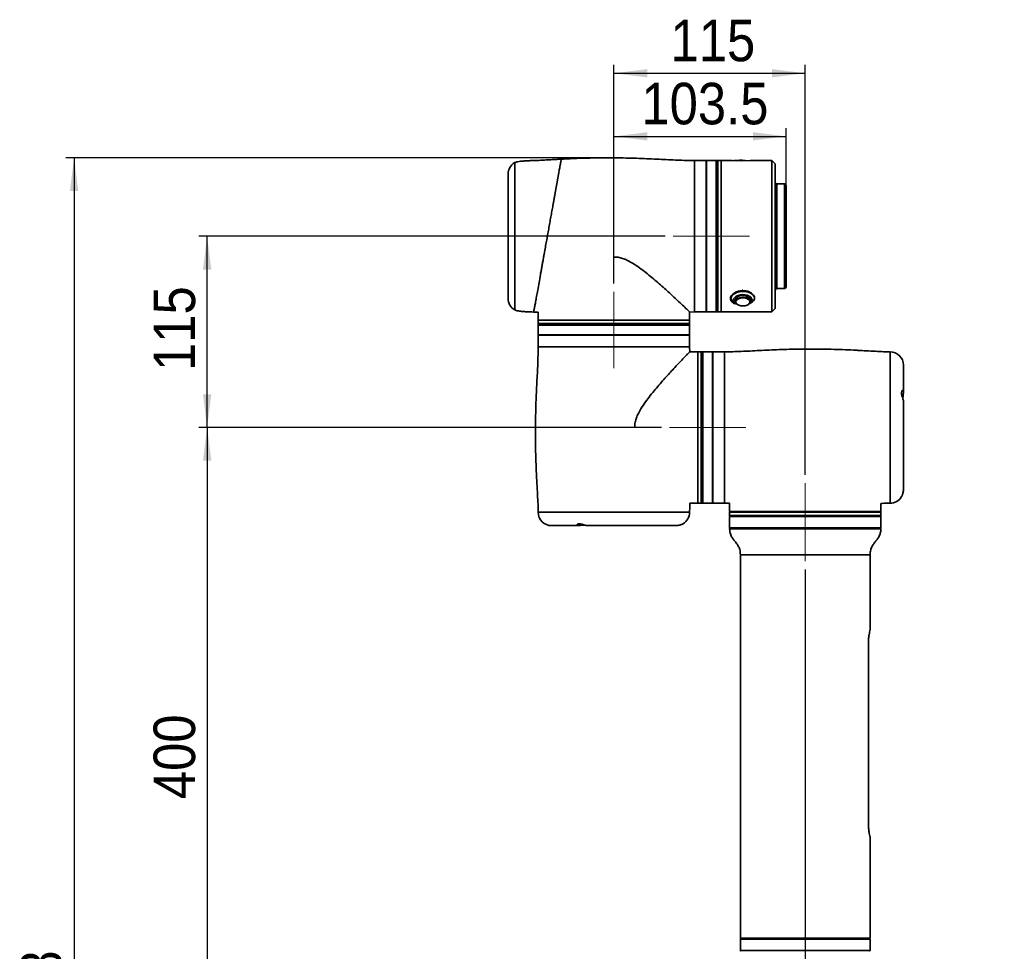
# Model space of a CAD drawing. Header units: millimetres. Extents: x 92 to 152, y 67 to 203.
# Tile 12 of 12: x 92 to 151, y 147 to 203. Entities that reach past the tile are written whole.
import ezdxf

# ---------------------------------------------------------------- set-up
doc = ezdxf.new("R2010")
doc.units = ezdxf.units.MM
doc.header["$PDSIZE"] = -1
doc.linetypes.add('CENTERX2', pattern=[20.32, 12.7, -2.54, 2.54, -2.54])
doc.layers.add('SLD-0', color=179, linetype='Continuous')
doc.layers.add('标注层', color=7, linetype='Continuous')
doc.styles.add('SLDTEXTSTYLE1', font='GOTHIC.TTF', dxfattribs={"width": 0.79431})
doc.styles.add('SLDTEXTSTYLE2', font='GOTHIC.TTF', dxfattribs={"width": 0.913})
doc.dimstyles.new('SLDDIMSTYLE0', dxfattribs={"dimtxt": 2.5, "dimasz": 3.5, "dimexe": 0, "dimexo": 0.0625, "dimgap": 0.625, "dimtad": 2, "dimlfac": 10, "dimrnd": 1e-09, "dimzin": 12, "dimdsep": 46, "dimtxsty": 'SLDTEXTSTYLE1', "dimblk1": 'NONE', "dimblk2": 'NONE', "dimsah": 1, "dimcen": 0.09, "dimadec": 0, "dimazin": 3, "dimtfac": 1, "dimtofl": 0, "dimtmove": 0, "dimatfit": 3, "dimldrblk": 'NONE', "dimfxl": 0, "dimfrac": 2, "dimtolj": 1, "dimtzin": 12, "dimarcsym": 0})
doc.dimstyles.new('SLDDIMSTYLE1', dxfattribs={"dimtxt": 2.5, "dimasz": 3.5, "dimexe": 0, "dimexo": 0.0625, "dimgap": 0.625, "dimtad": 2, "dimdec": 0, "dimlfac": 10, "dimrnd": 1e-09, "dimzin": 12, "dimdsep": 46, "dimtxsty": 'SLDTEXTSTYLE1', "dimblk1": 'NONE', "dimblk2": 'NONE', "dimsah": 1, "dimcen": 0.09, "dimadec": 0, "dimazin": 3, "dimtfac": 1, "dimtofl": 0, "dimtmove": 0, "dimatfit": 3, "dimldrblk": 'NONE', "dimfxl": 0, "dimfrac": 2, "dimtolj": 1, "dimtzin": 12, "dimarcsym": 0})
doc.dimstyles.new('SLDDIMSTYLE2', dxfattribs={"dimtxt": 2.5, "dimasz": 3.5, "dimexe": 0, "dimexo": 0.0625, "dimgap": 0.625, "dimtad": 2, "dimdec": 1, "dimlfac": 10, "dimrnd": 1e-09, "dimzin": 12, "dimdsep": 46, "dimtxsty": 'SLDTEXTSTYLE1', "dimblk1": 'NONE', "dimblk2": 'NONE', "dimsah": 1, "dimcen": 0.09, "dimadec": 0, "dimazin": 3, "dimtfac": 1, "dimtofl": 0, "dimtmove": 0, "dimatfit": 3, "dimldrblk": 'NONE', "dimfxl": 0, "dimfrac": 2, "dimtolj": 1, "dimtzin": 12, "dimarcsym": 0})

# ---------------------------------------------------------------- blocks, each defined once
blk = doc.blocks.new('_D')
at = {"layer": '标注层'}
for p, q in [((126.991, 194.836), (94.54, 194.836)), ((95.04, 194.836), (95.04, 87.619)), ((130.996, 87.619), (94.54, 87.619))]:
    blk.add_line(p, q, dxfattribs=at)
for points in [[(95.04, 194.836), (94.79, 192.836), (95.29, 192.836)], [(95.04, 87.619), (95.29, 89.619), (94.79, 89.619)]]:
    blk.add_solid(points, dxfattribs=at)
at = {"layer": '标注层', "insert": (91.817, 136.137), "char_height": 2.5, "attachment_point": 1, "rotation": 90, "style": 'SLDTEXTSTYLE2'}
blk.add_mtext('1072.18', dxfattribs=at)
blk = doc.blocks.new('_NONE')
blk = doc.blocks.new('_D_3')
at = {"layer": '标注层'}
for p, q in [((138.991, 170.089), (138.991, 112.619)), ((124.726, 113.119), (106.733, 113.119)), ((124.726, 99.464), (124.726, 113.619)), ((124.726, 113.119), (138.991, 113.119))]:
    blk.add_line(p, q, dxfattribs=at)
for points in [[(124.726, 113.119), (126.726, 112.869), (126.726, 113.369)], [(138.991, 113.119), (136.991, 113.369), (136.991, 112.869)]]:
    blk.add_solid(points, dxfattribs=at)
at = {"layer": '标注层', "insert": (106.733, 116.341), "char_height": 2.5, "attachment_point": 1, "style": 'SLDTEXTSTYLE2'}
blk.add_mtext('142.65', dxfattribs=at)
blk = doc.blocks.new('_D_4')
at = {"layer": '标注层'}
for p, q in [((138.991, 170.089), (138.991, 112.619)), ((138.991, 113.119), (142.891, 113.119)), ((142.891, 81.349), (142.891, 113.619)), ((142.891, 113.119), (150.301, 113.119))]:
    blk.add_line(p, q, dxfattribs=at)
for points in [[(138.991, 113.119), (140.991, 112.869), (140.991, 113.369)], [(142.891, 113.119), (140.891, 113.369), (140.891, 112.869)]]:
    blk.add_solid(points, dxfattribs=at)
at = {"layer": '标注层', "insert": (147.169, 116.341), "char_height": 2.5, "attachment_point": 1, "style": 'SLDTEXTSTYLE2'}
blk.add_mtext('39', dxfattribs=at)
blk = doc.blocks.new('_D_5')
at = {"layer": '标注层'}
for p, q in [((130.341, 178.619), (102.54, 178.619)), ((103.04, 178.619), (103.04, 138.619)), ((128.596, 138.619), (102.54, 138.619))]:
    blk.add_line(p, q, dxfattribs=at)
for points in [[(103.04, 178.619), (102.79, 176.619), (103.29, 176.619)], [(103.04, 138.619), (103.29, 140.619), (102.79, 140.619)]]:
    blk.add_solid(points, dxfattribs=at)
at = {"layer": '标注层', "insert": (99.817, 156.27), "char_height": 2.5, "attachment_point": 1, "rotation": 90, "style": 'SLDTEXTSTYLE2'}
blk.add_mtext('400', dxfattribs=at)
blk = doc.blocks.new('_D_6')
at = {"layer": '标注层'}
for p, q in [((130.561, 190.119), (102.54, 190.119)), ((103.04, 178.619), (103.04, 190.119)), ((130.341, 178.619), (102.54, 178.619))]:
    blk.add_line(p, q, dxfattribs=at)
for points in [[(103.04, 190.119), (102.79, 188.119), (103.29, 188.119)], [(103.04, 178.619), (103.29, 180.619), (102.79, 180.619)]]:
    blk.add_solid(points, dxfattribs=at)
at = {"layer": '标注层', "insert": (99.817, 182.02), "char_height": 2.5, "attachment_point": 1, "rotation": 90, "style": 'SLDTEXTSTYLE2'}
blk.add_mtext('115', dxfattribs=at)
blk = doc.blocks.new('_D_7')
at = {"layer": '标注层'}
for p, q in [((127.491, 187.269), (127.491, 196.627)), ((137.841, 192.294), (137.841, 196.627)), ((127.491, 196.127), (137.841, 196.127))]:
    blk.add_line(p, q, dxfattribs=at)
for points in [[(127.491, 196.127), (129.491, 195.877), (129.491, 196.377)], [(137.841, 196.127), (135.841, 196.377), (135.841, 195.877)]]:
    blk.add_solid(points, dxfattribs=at)
at = {"layer": '标注层', "insert": (129.141, 199.35), "char_height": 2.5, "attachment_point": 1, "style": 'SLDTEXTSTYLE2'}
blk.add_mtext('103.5', dxfattribs=at)
blk = doc.blocks.new('_D_8')
at = {"layer": '标注层'}
for p, q in [((127.491, 187.269), (127.491, 200.421)), ((138.991, 175.769), (138.991, 200.421)), ((127.491, 199.921), (138.991, 199.921))]:
    blk.add_line(p, q, dxfattribs=at)
for points in [[(127.491, 199.921), (129.491, 199.671), (129.491, 200.171)], [(138.991, 199.921), (136.991, 200.171), (136.991, 199.671)]]:
    blk.add_solid(points, dxfattribs=at)
at = {"layer": '标注层', "insert": (130.892, 203.144), "char_height": 2.5, "attachment_point": 1, "style": 'SLDTEXTSTYLE2'}
blk.add_mtext('115', dxfattribs=at)

msp = doc.modelspace()

# ---------------------------------------------------------------- linework, layer by layer
at = {"layer": 'SLD-0', "color": 179, "linetype": 'Continuous', "lineweight": 35}
for p, q in [((121.5306, 194.5486), (121.5306, 186.2821)), ((121.5306, 190.1186), (121.5306, 194.5486)), ((133.0406, 194.6686), (132.3406, 194.6686)), ((133.0406, 194.6686), (133.0406, 185.5686)), ((133.6406, 194.6686), (133.0606, 194.6686)), ((133.0606, 194.6686), (133.0606, 187.8659)), ((133.7406, 194.6686), (133.6406, 194.6686)), ((133.6406, 194.6686), (133.6406, 185.5686)), ((133.6406, 194.6686), (133.6406, 187.8659)), ((133.9406, 194.6686), (133.7406, 194.6686)), ((133.7406, 194.6686), (133.7406, 185.5686)), ((133.7406, 194.0639), (133.7406, 194.6686)), ((134.6043, 194.6686), (133.9406, 194.6686)), ((133.9406, 185.8268), (133.9406, 194.6686)), ((133.9406, 194.6686), (133.9406, 185.5686)), ((135.1406, 194.6577), (134.5656, 194.6685)), ((135.7156, 194.6685), (135.1406, 194.6577)), ((136.9906, 194.6686), (135.6769, 194.6686)), ((137.1906, 194.4686), (136.9906, 194.6686)), ((136.9906, 185.8268), (136.9906, 194.6686)), ((137.1906, 194.4686), (137.1906, 186.0154)), ((121.1306, 193.8557), (121.1306, 186.3814)), ((133.7406, 185.5686), (133.7406, 194.0639)), ((137.7406, 193.2686), (137.2906, 193.2686)), ((137.8406, 193.1686), (137.8406, 187.2416)), ((121.5306, 185.6886), (121.5306, 190.1186)), ((133.0606, 187.8659), (133.0606, 185.5686)), ((133.6406, 187.8659), (133.6406, 185.5686)), ((137.8406, 187.2416), (137.8406, 187.0686)), ((134.5441, 186.3578), (134.546, 186.4463)), ((134.546, 186.4463), (134.5828, 186.5324)), ((134.5828, 186.5324), (134.6526, 186.6117)), ((134.6526, 186.6117), (134.7519, 186.6802)), ((134.706, 186.371), (134.7576, 186.4467)), ((134.7519, 186.6802), (134.8757, 186.7345)), ((134.7576, 186.4467), (134.8422, 186.5122)), ((134.8118, 186.3752), (134.8677, 186.4403)), ((134.8422, 186.5122), (134.9539, 186.5632)), ((134.8677, 186.4403), (134.9537, 186.4939)), ((134.8757, 186.7345), (135.0177, 186.7719)), ((134.9537, 186.4939), (135.063, 186.5316)), ((134.9539, 186.5632), (135.0851, 186.5961)), ((135.0177, 186.7719), (135.171, 186.7906)), ((135.063, 186.5316), (135.1867, 186.5504)), ((135.063, 186.4203), (135.1867, 186.4391)), ((135.0851, 186.5961), (135.227, 186.6087)), ((135.171, 186.7906), (135.3277, 186.7894)), ((135.1867, 186.5504), (135.3148, 186.5488)), ((135.1867, 186.4391), (135.3148, 186.4374)), ((135.1993, 186.871), (135.2205, 186.8783)), ((135.2205, 186.8802), (135.2205, 186.8783)), ((135.2205, 186.8783), (135.2444, 186.871)), ((135.227, 186.6087), (135.3697, 186.6001)), ((135.3148, 186.5488), (135.4368, 186.5268)), ((135.3148, 186.4374), (135.4368, 186.4154)), ((135.3277, 186.7894), (135.4801, 186.7687)), ((135.3697, 186.6001), (135.5037, 186.5709)), ((135.4368, 186.5268), (135.543, 186.4863)), ((135.4801, 186.7687), (135.6205, 186.7292)), ((135.5037, 186.5709), (135.6197, 186.5231)), ((135.543, 186.4863), (135.6246, 186.4306)), ((135.5755, 186.7691), (135.649, 186.7464)), ((135.6197, 186.5231), (135.7099, 186.46)), ((135.6205, 186.7292), (135.7418, 186.6732)), ((135.6246, 186.4306), (135.6751, 186.3641)), ((135.7099, 186.46), (135.7682, 186.3859)), ((135.7418, 186.6732), (135.8379, 186.6032)), ((135.8379, 186.6032), (135.9042, 186.523)), ((135.9042, 186.523), (135.9371, 186.4364)), ((135.9371, 186.4364), (135.9352, 186.3479)), ((137.2906, 186.9686), (137.7406, 186.9686)), ((121.5306, 186.2821), (121.5306, 185.6886)), ((134.5406, 186.4053), (134.5406, 186.3971)), ((134.5406, 186.3971), (134.5406, 186.2532)), ((134.577, 186.2712), (134.5441, 186.3578)), ((134.6433, 186.1909), (134.577, 186.2712)), ((134.7394, 186.121), (134.6433, 186.1909)), ((134.6908, 186.2904), (134.706, 186.371)), ((134.713, 186.2102), (134.6908, 186.2904)), ((134.7713, 186.1361), (134.713, 186.2102)), ((134.8496, 186.0691), (134.7394, 186.121)), ((134.8363, 186.0874), (134.7713, 186.1361)), ((134.7906, 186.2981), (134.7907, 186.3039)), ((134.7906, 186.2981), (134.7906, 186.1867)), ((134.7906, 186.1867), (134.7907, 186.1925)), ((134.7907, 186.3039), (134.8118, 186.3752)), ((134.7907, 186.1925), (134.8118, 186.2638)), ((134.8191, 186.2183), (134.8112, 186.1576)), ((134.8118, 186.2638), (134.8677, 186.3289)), ((134.8155, 186.1337), (134.8443, 186.0758)), ((134.863, 186.2864), (134.8191, 186.2183)), ((134.8443, 186.0758), (134.9112, 186.014)), ((134.9404, 186.3441), (134.863, 186.2864)), ((134.8677, 186.3289), (134.9537, 186.3825)), ((134.9112, 186.014), (135.0073, 185.9661)), ((135.0445, 186.3863), (134.9404, 186.3441)), ((134.9537, 186.3825), (135.063, 186.4203)), ((135.0073, 185.9661), (135.1241, 185.9363)), ((135.166, 186.4094), (135.0445, 186.3863)), ((135.1241, 185.9363), (135.2513, 185.9273)), ((135.2941, 186.4112), (135.166, 186.4094)), ((135.2513, 185.9273), (135.3775, 185.9399)), ((135.4175, 186.3916), (135.2941, 186.4112)), ((135.3775, 185.9399), (135.4916, 185.9729)), ((135.5252, 186.3523), (135.4175, 186.3916)), ((135.4368, 186.4154), (135.543, 186.3749)), ((135.4916, 185.9729), (135.5833, 186.0235)), ((135.6075, 186.2968), (135.5252, 186.3523)), ((135.543, 186.3749), (135.6246, 186.3192)), ((135.5833, 186.0235), (135.6447, 186.0871)), ((135.6246, 186.3192), (135.6751, 186.2527)), ((135.7293, 186.114), (135.6316, 186.0691)), ((135.6447, 186.0871), (135.669, 186.1494)), ((135.7236, 186.1494), (135.6449, 186.0874)), ((135.6751, 186.3641), (135.6906, 186.2981)), ((135.6751, 186.2527), (135.6906, 186.1867)), ((135.6906, 186.1867), (135.6906, 186.2981)), ((135.7752, 186.2251), (135.7236, 186.1494)), ((135.8286, 186.1825), (135.7293, 186.114)), ((135.7682, 186.3859), (135.7904, 186.3058)), ((135.7904, 186.3058), (135.7752, 186.2251)), ((135.8984, 186.2618), (135.8286, 186.1825)), ((135.9352, 186.3479), (135.8984, 186.2618)), ((135.9504, 186.3932), (135.9405, 186.3898)), ((135.9406, 186.3971), (135.9406, 186.4053)), ((137.1906, 186.0154), (137.1906, 185.7686)), ((122.9406, 185.5556), (122.9406, 185.0685)), ((132.0373, 185.5607), (132.3406, 185.5686)), ((132.0406, 185.0685), (132.0406, 185.569)), ((132.3406, 185.5686), (133.0406, 185.5686)), ((133.0606, 185.5686), (133.6406, 185.5686)), ((133.6406, 185.5686), (133.7406, 185.5686)), ((133.7406, 185.5686), (133.9406, 185.5686)), ((133.9406, 185.5686), (133.9406, 185.8268)), ((133.9406, 185.5686), (136.9906, 185.5686)), ((136.9906, 185.5686), (136.9906, 185.8268)), ((136.9906, 185.5686), (137.1906, 185.7686)), ((122.9406, 185.0685), (122.9406, 184.8686)), ((122.9406, 185.0685), (132.0406, 185.0685)), ((122.9406, 184.8686), (122.9406, 184.7686)), ((132.0406, 184.8686), (122.9406, 184.8686)), ((122.9406, 184.8686), (127.1658, 184.8686)), ((122.9406, 184.7686), (122.9406, 184.1886)), ((122.9406, 184.7686), (127.1658, 184.7686)), ((127.1658, 184.8686), (132.0406, 184.8686)), ((127.1658, 184.7686), (132.0406, 184.7686)), ((132.0406, 184.8686), (132.0406, 185.0685)), ((132.0406, 184.7686), (132.0406, 184.8686)), ((132.0406, 184.1886), (132.0406, 184.7686)), ((122.9406, 184.1886), (127.1658, 184.1886)), ((122.9406, 184.1686), (122.9406, 183.4686)), ((122.9406, 184.1686), (132.0406, 184.1686)), ((123.0906, 184.1886), (123.0906, 184.1686)), ((127.1658, 184.1886), (132.0406, 184.1886)), ((131.8906, 184.1686), (131.8906, 184.1886)), ((132.0406, 183.4686), (132.0406, 184.1686)), ((132.0485, 183.1653), (132.0406, 183.4686)), ((132.5406, 183.1686), (132.0401, 183.1686)), ((132.7406, 183.1686), (132.5406, 183.1686)), ((132.5406, 174.0686), (132.5406, 183.1686)), ((132.5406, 178.6186), (132.5406, 183.1686)), ((132.8406, 183.1686), (132.7406, 183.1686)), ((132.7406, 183.1686), (132.7406, 174.0686)), ((132.7406, 179.6723), (132.7406, 183.1686)), ((133.4206, 183.1686), (132.8406, 183.1686)), ((132.8406, 179.6723), (132.8406, 183.1686)), ((133.4206, 179.6723), (133.4206, 183.1686)), ((133.4406, 183.0186), (133.4206, 183.0186)), ((134.1406, 183.1686), (133.4406, 183.1686)), ((133.4406, 178.6186), (133.4406, 183.1686)), ((144.8906, 180.7327), (144.8906, 182.3686)), ((144.7923, 180.7958), (144.7781, 180.719)), ((144.7781, 180.719), (144.7821, 180.6326)), ((144.7821, 180.6326), (144.7992, 180.5433)), ((144.8212, 180.8427), (144.7923, 180.7958)), ((144.7992, 180.5433), (144.8262, 180.4486)), ((144.8515, 180.8529), (144.8212, 180.8427)), ((144.8749, 180.8319), (144.8515, 180.8529)), ((144.8694, 180.5062), (144.8808, 180.6071)), ((144.8883, 180.7825), (144.8749, 180.8319)), ((144.8808, 180.6071), (144.8897, 180.7046)), ((144.8897, 180.7046), (144.8883, 180.7825)), ((144.8262, 180.4486), (144.8572, 180.3548)), ((144.8572, 180.3548), (144.8637, 180.3352)), ((144.8628, 180.41), (144.8694, 180.5062)), ((144.8648, 180.3473), (144.8628, 180.41)), ((144.8906, 174.8791), (144.8906, 180.2457)), ((132.7406, 174.0686), (132.7406, 179.6723)), ((132.8406, 174.0686), (132.8406, 179.6723)), ((133.4206, 174.0686), (133.4206, 179.6723)), ((132.5406, 174.0686), (132.5406, 178.6186)), ((133.4406, 174.0686), (133.4406, 178.6186)), ((132.0536, 174.0686), (132.5406, 174.0686)), ((132.5406, 174.0686), (132.7406, 174.0686)), ((132.7406, 174.0686), (132.8406, 174.0686)), ((132.8406, 174.0686), (133.4206, 174.0686)), ((133.4206, 174.2186), (133.4406, 174.2186)), ((133.4406, 174.0686), (134.1406, 174.0686)), ((134.1406, 174.0686), (134.4439, 174.0606)), ((134.4406, 174.069), (134.4406, 173.5686)), ((143.5406, 173.5686), (143.5406, 174.0556)), ((143.8082, 174.0611), (144.0906, 174.0686)), ((132.0406, 173.5186), (132.0472, 173.801)), ((134.4406, 173.5686), (138.9906, 173.5686)), ((134.4406, 173.5186), (134.4406, 173.3186)), ((138.9906, 173.5686), (143.5406, 173.5686)), ((143.5406, 173.3186), (143.5406, 173.5186)), ((125.3179, 172.8184), (125.2739, 172.7952)), ((125.3827, 172.8306), (125.3179, 172.8184)), ((125.4729, 172.8275), (125.3827, 172.8306)), ((125.5821, 172.8058), (125.4729, 172.8275)), ((134.4406, 173.2686), (134.4406, 172.5886)), ((134.4406, 173.2686), (143.5406, 173.2686)), ((143.5406, 172.5886), (143.5406, 173.2686)), ((123.7406, 172.7186), (125.3742, 172.7186)), ((125.2739, 172.7952), (125.2556, 172.7648)), ((125.2556, 172.7648), (125.2733, 172.7365)), ((125.2733, 172.7365), (125.326, 172.7209)), ((125.326, 172.7209), (125.4008, 172.7193)), ((125.4008, 172.7193), (125.4906, 172.7271)), ((125.4906, 172.7271), (125.5919, 172.7387)), ((125.6859, 172.7749), (125.5821, 172.8058)), ((125.5919, 172.7387), (125.6936, 172.7462)), ((125.7698, 172.7468), (125.6859, 172.7749)), ((125.6936, 172.7462), (125.7828, 172.7438)), ((125.8313, 172.7273), (125.7698, 172.7468)), ((125.8682, 172.7188), (125.8313, 172.7273)), ((125.8647, 172.7186), (131.2298, 172.7186)), ((125.8698, 172.7199), (125.8682, 172.7188)), ((134.4406, 172.5886), (143.5406, 172.5886)), ((134.4915, 172.5686), (143.4897, 172.5686)), ((135.0906, 170.9686), (135.0906, 147.9186)), ((142.8906, 166.4509), (142.8906, 170.9686)), ((142.7906, 154.7475), (142.7906, 165.6896)), ((142.7907, 165.6435), (142.7906, 165.6435)), ((142.7907, 165.6369), (142.7906, 165.6369)), ((142.7907, 165.4211), (142.7906, 165.4211)), ((142.7907, 165.2997), (142.7906, 165.2997)), ((142.7907, 165.1693), (142.7906, 165.1693)), ((142.7907, 165.0837), (142.7906, 165.0837)), ((142.7907, 164.9849), (142.7906, 164.9849)), ((142.7907, 164.7786), (142.7906, 164.7786)), ((142.7907, 164.6754), (142.7906, 164.6754)), ((142.7907, 164.5701), (142.7906, 164.5701)), ((142.7907, 164.9849), (142.7907, 165.0837)), ((142.7907, 164.7786), (142.7907, 164.9849)), ((142.7907, 164.6754), (142.7907, 164.7786)), ((142.7907, 164.4713), (142.7907, 164.5701)), ((142.7907, 164.4713), (142.7906, 164.4713)), ((142.7907, 164.412), (142.7906, 164.412)), ((142.7907, 164.4054), (142.7906, 164.4054)), ((142.7907, 164.03), (142.7906, 164.03)), ((142.7907, 163.9971), (142.7906, 163.9971)), ((142.7907, 163.9708), (142.7906, 163.9708)), ((142.7907, 164.4054), (142.7907, 164.412)), ((142.7907, 164.03), (142.7907, 164.4054)), ((142.7907, 163.9971), (142.7907, 164.03)), ((142.7907, 163.7757), (142.7907, 163.9708)), ((142.7907, 163.7757), (142.7906, 163.7757)), ((142.7907, 163.671), (142.7906, 163.671)), ((142.7907, 163.4769), (142.7906, 163.4769)), ((142.7907, 163.4374), (142.7906, 163.4374)), ((142.7907, 163.671), (142.7907, 163.7757)), ((142.7907, 163.4769), (142.7907, 163.671)), ((142.7907, 163.2702), (142.7907, 163.4374)), ((142.7907, 163.2702), (142.7906, 163.2702)), ((142.7907, 163.1838), (142.7906, 163.1838)), ((142.7907, 163.0974), (142.7906, 163.0974)), ((142.7907, 162.9303), (142.7906, 162.9303)), ((142.7907, 162.8644), (142.7906, 162.8644)), ((142.7907, 163.1838), (142.7907, 163.2702)), ((142.7907, 163.0974), (142.7907, 163.1838)), ((142.7907, 162.9303), (142.7907, 163.0974)), ((142.7907, 162.6693), (142.7907, 162.8644)), ((142.7907, 162.6693), (142.7906, 162.6693)), ((142.7907, 162.5647), (142.7906, 162.5647)), ((142.7907, 162.3705), (142.7906, 162.3705)), ((142.7907, 162.5647), (142.7907, 162.6693)), ((142.7907, 162.3705), (142.7907, 162.5647)), ((142.7907, 162.14), (142.7906, 162.14)), ((142.7907, 162.0376), (142.7906, 162.0376)), ((142.7907, 161.9158), (142.7906, 161.9158)), ((142.7907, 161.7515), (142.7906, 161.7515)), ((142.7907, 161.6659), (142.7906, 161.6659)), ((142.7907, 161.6593), (142.7906, 161.6593)), ((142.7907, 161.7515), (142.7907, 161.9158)), ((142.7907, 161.6593), (142.7907, 161.6659)), ((142.7907, 161.2773), (142.7907, 161.6593)), ((142.7907, 161.2773), (142.7906, 161.2773)), ((142.7907, 161.1917), (142.7906, 161.1917)), ((142.7907, 161.1851), (142.7906, 161.1851)), ((142.7907, 161.1851), (142.7907, 161.1917)), ((142.7907, 160.8032), (142.7907, 161.1851)), ((142.7907, 160.8032), (142.7906, 160.8032)), ((142.7907, 160.7472), (142.7906, 160.7472)), ((142.7907, 160.7406), (142.7906, 160.7406)), ((142.7907, 160.6049), (142.7906, 160.6049)), ((142.7907, 160.3883), (142.7906, 160.3883)), ((142.7907, 160.7406), (142.7907, 160.7472)), ((142.7907, 160.6049), (142.7907, 160.7406)), ((142.7907, 160.3883), (142.7907, 160.6049)), ((142.7907, 160.2895), (142.7907, 160.3883)), ((142.7907, 160.2895), (142.7906, 160.2895)), ((142.7907, 160.0063), (142.7906, 160.0063)), ((142.7907, 159.9866), (142.7906, 159.9866)), ((142.7907, 159.7943), (142.7906, 159.7943)), ((142.7907, 159.6112), (142.7906, 159.6112)), ((142.7907, 159.5915), (142.7906, 159.5915)), ((142.7907, 159.5618), (142.7906, 159.5618)), ((142.7907, 159.4463), (142.7906, 159.4463)), ((142.7907, 159.3246), (142.7906, 159.3246)), ((142.7907, 159.2032), (142.7906, 159.2032)), ((142.7907, 159.5915), (142.7907, 159.5937)), ((142.7907, 159.4463), (142.7907, 159.5618)), ((142.7907, 159.3246), (142.7907, 159.4463)), ((142.7907, 159.2032), (142.7907, 159.3246)), ((142.7907, 159.0877), (142.7907, 159.2032)), ((142.7907, 159.0877), (142.7906, 159.0877)), ((142.7907, 159.0712), (142.7906, 159.0712)), ((142.7907, 158.8761), (142.7906, 158.8761)), ((142.7907, 158.7715), (142.7906, 158.7715)), ((142.7907, 158.8761), (142.7907, 159.0712)), ((142.7907, 158.7715), (142.7907, 158.8761)), ((142.7907, 158.5773), (142.7907, 158.7715)), ((142.7907, 158.5773), (142.7906, 158.5773)), ((142.7907, 158.5707), (142.7906, 158.5707)), ((142.7907, 158.4693), (142.7906, 158.4693)), ((142.7907, 158.3896), (142.7906, 158.3896)), ((142.7907, 158.306), (142.7906, 158.306)), ((142.7907, 158.1712), (142.7906, 158.1712)), ((142.7907, 158.0867), (142.7906, 158.0867)), ((142.7907, 158.4693), (142.7907, 158.5707)), ((142.7907, 158.3896), (142.7907, 158.4693)), ((142.7907, 158.306), (142.7907, 158.3896)), ((142.7907, 158.1712), (142.7907, 158.306)), ((142.7907, 158.0867), (142.7907, 158.1712)), ((142.7907, 158.0068), (142.7907, 158.0867)), ((142.7907, 158.0068), (142.7906, 158.0068)), ((142.7907, 157.9056), (142.7906, 157.9056)), ((142.7907, 157.8858), (142.7906, 157.8858)), ((142.7907, 157.6224), (142.7906, 157.6224)), ((142.7907, 157.5236), (142.7906, 157.5236)), ((142.7907, 157.4512), (142.7906, 157.4512)), ((142.7907, 157.9056), (142.7907, 158.0068)), ((142.7907, 157.6224), (142.7907, 157.8858)), ((142.7907, 157.5236), (142.7907, 157.6224)), ((142.7907, 157.2561), (142.7907, 157.4512)), ((142.7907, 157.2561), (142.7906, 157.2561)), ((142.7907, 157.1515), (142.7906, 157.1515)), ((142.7907, 156.9573), (142.7906, 156.9573)), ((142.7907, 157.1515), (142.7907, 157.2561)), ((142.7907, 156.9573), (142.7907, 157.1515)), ((142.7907, 156.7466), (142.7906, 156.7466)), ((142.7907, 156.3448), (142.7906, 156.3448)), ((142.7907, 156.2922), (142.7906, 156.2922)), ((142.7907, 156.2724), (142.7906, 156.2724)), ((142.7907, 156.3448), (142.7907, 156.7466)), ((142.7907, 156.0801), (142.7906, 156.0801)), ((142.7907, 155.897), (142.7906, 155.897)), ((142.7907, 155.8773), (142.7906, 155.8773)), ((142.7907, 155.7983), (142.7906, 155.7983)), ((142.7907, 155.6995), (142.7906, 155.6995)), ((142.7907, 155.8773), (142.7907, 155.8795)), ((142.7907, 155.6995), (142.7907, 155.7983)), ((142.7907, 155.5972), (142.7906, 155.5972)), ((142.7907, 155.4928), (142.7906, 155.4928)), ((142.7907, 155.4887), (142.7906, 155.4887)), ((142.7907, 155.39), (142.7906, 155.39)), ((142.7907, 155.2846), (142.7906, 155.2846)), ((142.7907, 155.1858), (142.7906, 155.1858)), ((142.7907, 155.1204), (142.7906, 155.1204)), ((142.7907, 155.0675), (142.7906, 155.0675)), ((142.7907, 155.39), (142.7907, 155.4887)), ((142.7907, 155.1858), (142.7907, 155.2846)), ((142.7907, 155.0541), (142.7906, 155.0541)), ((142.7907, 154.9553), (142.7906, 154.9553)), ((142.7907, 154.9553), (142.7907, 155.0541)), ((142.8906, 147.9186), (142.8906, 153.9862)), ((135.0906, 147.8486), (135.0906, 147.1686)), ((135.0906, 147.8486), (142.8906, 147.8486)), ((142.8406, 147.8686), (135.1406, 147.8686)), ((136.0906, 147.8686), (136.1589, 147.8618)), ((136.1589, 147.8618), (136.2072, 147.8486)), ((141.774, 147.8486), (141.8223, 147.8618)), ((141.8223, 147.8618), (141.8906, 147.8686)), ((142.8906, 147.1686), (142.8906, 147.8486)), ((135.0906, 147.1686), (142.8906, 147.1686))]:
    msp.add_line(p, q, dxfattribs=at)
at = {"layer": 'SLD-0', "color": 8, "linetype": 'Continuous', "lineweight": 35}
for p, q in [((132.3406, 194.6686), (132.3406, 185.5686)), ((137.2906, 193.2686), (137.2906, 187.1473)), ((137.7406, 187.1473), (137.7406, 193.2686)), ((137.2906, 187.1473), (137.2906, 186.9686)), ((137.7406, 186.9686), (137.7406, 187.1473)), ((134.8112, 186.1576), (134.8127, 186.146)), ((134.8127, 186.146), (134.8155, 186.1337)), ((122.9406, 183.4686), (132.0406, 183.4686)), ((134.1406, 174.0686), (134.1406, 183.1686)), ((144.0906, 174.0686), (144.0906, 183.1686)), ((122.9406, 173.5186), (132.0406, 173.5186)), ((143.5406, 173.5186), (134.4406, 173.5186)), ((134.4406, 173.3186), (143.5406, 173.3186)), ((143.5397, 172.5167), (134.4415, 172.5167)), ((142.8906, 170.9686), (135.0906, 170.9686)), ((135.0906, 147.9186), (142.8906, 147.9186))]:
    msp.add_line(p, q, dxfattribs=at)
at = {"layer": 'SLD-0', "color": 179, "linetype": 'Continuous', "lineweight": 35}
for centre, radius, start, end in [((121.9306, 193.8557), 0.8, 120, 180), ((135.1451, 191.0023), 3.6903, 86.496569, 96.883714), ((135.1423, 189.2842), 5.3882, 87.464833, 93.284322), ((137.2906, 193.3686), 0.1, 180, 270), ((137.7406, 193.1686), 0.1, 0, 90), ((137.7406, 187.0686), 0.1, 269.999937, 0), ((135.2413, 185.6449), 1.1728, 73.444178, 108.162281), ((135.6889, 186.4169), 0.2519, 3.359858, 31.169177), ((137.2906, 186.8686), 0.1, 90, 180), ((121.9306, 186.3814), 0.8, 180, 240), ((144.0906, 182.3686), 0.8, 0, 90), ((144.0906, 174.8686), 0.8, 270, 329.306969), ((123.7406, 173.5186), 0.8, 180, 270), ((131.2406, 173.5186), 0.8, 300.670551, 0), ((134.4906, 173.5186), 0.05, 90, 180), ((143.4906, 173.5186), 0.05, 0, 90), ((134.4906, 173.3186), 0.05, 180.000408, 270), ((143.4906, 173.3186), 0.05, 270, 359.999592), ((134.4915, 172.5186), 0.05, 90, 182.099877), ((135.6406, 172.7686), 0.2, 270, 295.841933), ((142.3406, 172.7686), 0.2, 244.158067, 270), ((143.4897, 172.5186), 0.05, 357.900123, 90), ((135.1406, 147.9186), 0.05, 180, 270), ((142.8406, 147.9186), 0.05, 270, 0), ((135.1406, 147.1186), 0.05, 90, 180), ((142.8406, 147.1186), 0.05, 0, 90)]:
    msp.add_arc(centre, radius, start, end, dxfattribs=at)
at = {"layer": 'SLD-0', "color": 8, "linetype": 'Continuous', "lineweight": 35}
msp.add_arc((135.5092, 186.1693), 0.161, 352.923144, 52.37318, dxfattribs=at)
at = {"layer": 'SLD-0', "color": 179, "linetype": 'Continuous', "lineweight": 35}
for points, knots in [([(124.2913, 194.7587), (124.2112, 194.7538), (124.0137, 194.7417), (123.6914, 194.7221), (123.3356, 194.7016), (123.0125, 194.6843), (122.7606, 194.6739), (122.5438, 194.6703), (122.3182, 194.6626), (122.0853, 194.6491), (121.8766, 194.6298), (121.727, 194.6075), (121.6119, 194.5843), (121.555, 194.5593), (121.5306, 194.5486)], [0, 0, 0, 0, 0.0867644, 0.2139233, 0.3489867, 0.4720794, 0.5636725, 0.6215366, 0.7065199, 0.8075939, 0.8737163, 0.9329609, 0.9712904, 1, 1, 1, 1]), ([(124.0614, 193.2899), (124.0644, 193.3062), (124.0702, 193.3387), (124.0788, 193.3864), (124.0872, 193.433), (124.0954, 193.4785), (124.1034, 193.5228), (124.1111, 193.5661), (124.1187, 193.6082), (124.1261, 193.6493), (124.1333, 193.6894), (124.1404, 193.7284), (124.1472, 193.7663), (124.1538, 193.8032), (124.1603, 193.8391), (124.1666, 193.8741), (124.1879, 193.9926), (124.2202, 194.1722), (124.2521, 194.3489), (124.273, 194.4655), (124.2871, 194.5437), (124.299, 194.6097), (124.3089, 194.6648), (124.3166, 194.7075), (124.3212, 194.7332), (124.3238, 194.7475), (124.3252, 194.7552), (124.3261, 194.76), (124.3262, 194.7606), (124.3262, 194.7609)], [0, 0, 0, 0, 0.0178298, 0.0354831, 0.0529599, 0.0702603, 0.0873843, 0.104332, 0.1211034, 0.1376985, 0.1541174, 0.1703602, 0.1864268, 0.2023174, 0.218032, 0.2335707, 0.2489334, 0.3789965, 0.4991755, 0.5624429, 0.6235029, 0.6870249, 0.7486964, 0.8121452, 0.8743447, 0.9059246, 0.9373935, 0.9687518, 1, 1, 1, 1]), ([(132.3406, 194.6686), (132.0011, 194.6755), (131.2876, 194.69), (130.1742, 194.754), (128.9808, 194.8075), (127.7366, 194.8393), (126.6207, 194.8383), (125.6615, 194.8164), (124.9469, 194.7899), (124.5051, 194.7672), (124.3259, 194.758)], [0, 0, 0, 0, 0.1270364, 0.2669434, 0.4171422, 0.5739253, 0.7325101, 0.8345289, 0.9328486, 1, 1, 1, 1]), ([(124.0614, 193.2899), (124.0583, 193.2725), (124.052, 193.2377), (124.0425, 193.1846), (124.0328, 193.1309), (124.0231, 193.0767), (124.0132, 193.0219), (124.0032, 192.9664), (123.9931, 192.9104), (123.9829, 192.8537), (123.9726, 192.7965), (123.9622, 192.7386), (123.9517, 192.6802), (123.9411, 192.6211), (123.9303, 192.5615), (123.9195, 192.5012), (123.9085, 192.4404), (123.8975, 192.3789), (123.8863, 192.3169), (123.875, 192.2542), (123.8636, 192.1909), (123.8521, 192.1271), (123.8243, 191.9723), (123.7793, 191.7224), (123.7161, 191.3711), (123.6514, 191.0119), (123.5857, 190.6467), (123.5194, 190.2786), (123.4532, 189.9107), (123.3873, 189.5444), (123.3357, 189.2583), (123.2984, 189.0509), (123.275, 188.9209), (123.2519, 188.7923), (123.229, 188.6652), (123.2064, 188.5395), (123.184, 188.4152), (123.1619, 188.2924), (123.14, 188.171), (123.1185, 188.0511), (123.0971, 187.9325), (123.0831, 187.8548), (123.0761, 187.816)], [0, 0, 0, 0, 0.0119692, 0.0239148, 0.0358394, 0.047746, 0.0596371, 0.0715157, 0.0833845, 0.0952463, 0.1071039, 0.1189601, 0.1308177, 0.1426795, 0.1545483, 0.1664269, 0.1783182, 0.1902248, 0.2021495, 0.2140952, 0.2260645, 0.2380602, 0.250085, 0.3127115, 0.3749902, 0.4373159, 0.5000823, 0.5627693, 0.625064, 0.6873573, 0.7500395, 0.7729396, 0.7957479, 0.818483, 0.8411638, 0.8638091, 0.8864379, 0.9090693, 0.9317223, 0.9544158, 0.9771688, 1, 1, 1, 1]), ([(132.0371, 185.569), (132.0319, 185.5742), (132.0216, 185.5843), (131.9167, 185.6868), (131.743, 185.8552), (131.4747, 186.1122), (131.1515, 186.416), (130.8299, 186.7123), (130.5317, 186.9821), (130.2111, 187.266), (129.8689, 187.5599), (129.5096, 187.8576), (129.1269, 188.1544), (128.7204, 188.4439), (128.3448, 188.6609), (128.0142, 188.7963), (127.7521, 188.8654), (127.5742, 188.8702), (127.4906, 188.8725)], [0, 0, 0, 0, 0.0700483, 0.1380739, 0.2078011, 0.2989136, 0.3926495, 0.4541279, 0.5156199, 0.5788322, 0.6420507, 0.7053469, 0.7686387, 0.8338733, 0.8989634, 0.9334993, 0.968754, 1, 1, 1, 1]), ([(122.6709, 185.5646), (122.6722, 185.572), (122.6749, 185.5867), (122.6966, 185.7076), (122.7307, 185.8971), (122.778, 186.1599), (122.8371, 186.4879), (122.9073, 186.878), (122.9866, 187.3186), (123.0463, 187.6501), (123.0761, 187.816)], [0, 0, 0, 0, 0.12475882, 0.24979678, 0.37447007, 0.49946121, 0.62440196, 0.7496068, 0.87468225, 0.99999983, 0.99999983, 0.99999983, 0.99999983]), ([(134.6236, 186.5967), (134.5975, 186.5605), (134.5392, 186.48), (134.5276, 186.375), (134.5648, 186.3213), (134.5758, 186.3054)], [0, 0, 0, 0, 0.3647853, 0.8120015, 1, 1, 1, 1]), ([(135.9231, 186.3495), (135.9307, 186.3693), (135.9543, 186.4304), (135.9068, 186.5474), (135.8137, 186.6656), (135.7154, 186.718), (135.6795, 186.7371)], [0, 0, 0, 0, 0.1560393, 0.4829049, 0.8113532, 1, 1, 1, 1]), ([(121.5306, 185.6886), (121.5597, 185.6763), (121.6284, 185.6472), (121.7842, 185.6198), (121.9878, 185.5952), (122.2236, 185.5795), (122.4429, 185.5697), (122.5902, 185.5665), (122.6636, 185.5646), (122.6709, 185.5644)], [0, 0, 0, 0, 0.0819631, 0.1938345, 0.4094516, 0.6165231, 0.8087612, 0.981039, 1, 1, 1, 1]), ([(122.6729, 185.5619), (122.7116, 185.5612), (122.8018, 185.5596), (122.8919, 185.5546), (122.9434, 185.5518)], [0, 0, 0, 0, 0.4280309, 1, 1, 1, 1]), ([(122.9406, 183.4686), (122.9337, 183.129), (122.9192, 182.4155), (122.8552, 181.3022), (122.8016, 180.1088), (122.7698, 178.8645), (122.7709, 177.7486), (122.7928, 176.7894), (122.8193, 176.0748), (122.8419, 175.6331), (122.8511, 175.4538)], [0, 0, 0, 0, 0.1270366, 0.2669439, 0.4171431, 0.5739251, 0.7325111, 0.8345294, 0.9328499, 1, 1, 1, 1]), ([(132.0401, 183.1651), (132.035, 183.1598), (132.0249, 183.1496), (131.9223, 183.0446), (131.754, 182.871), (131.4969, 182.6027), (131.1931, 182.2794), (130.8969, 181.9579), (130.6271, 181.6597), (130.3432, 181.3391), (130.0492, 180.9969), (129.7515, 180.6375), (129.4547, 180.2549), (129.1652, 179.8484), (128.9483, 179.4727), (128.8129, 179.1422), (128.7438, 178.8801), (128.7389, 178.7022), (128.7367, 178.6186)], [0, 0, 0, 0, 0.07004829, 0.13807405, 0.20780107, 0.29891355, 0.39264963, 0.45412832, 0.51561902, 0.57883167, 0.64205044, 0.70534754, 0.7686381, 0.83387349, 0.89896289, 0.93349869, 0.96875347, 1, 1, 1, 1]), ([(142.1554, 183.2585), (142.1213, 183.2603), (141.8708, 183.2738), (141.1685, 183.3053), (140.0338, 183.3389), (138.7043, 183.3392), (137.4343, 183.3049), (136.2647, 183.2516), (135.1734, 183.1892), (134.4738, 183.1752), (134.1406, 183.1686)], [0, 0, 0, 0, 0.0127754, 0.093832, 0.2629863, 0.4373936, 0.5911068, 0.738248, 0.8753498, 1, 1, 1, 1]), ([(144.0906, 183.1686), (143.9579, 183.1709), (143.6643, 183.1762), (143.1874, 183.2022), (142.6752, 183.231), (142.3234, 183.2496), (142.1554, 183.2585)], [0, 0, 0, 0, 0.2055684, 0.4545662, 0.7393924, 1, 1, 1, 1]), ([(144.8637, 180.3352), (144.8709, 180.3133), (144.8852, 180.2694), (144.8921, 180.2381), (144.8899, 180.2381), (144.8894, 180.2381)], [0, 0, 0, 0, 0.43698546, 0.87474704, 1, 1, 1, 1]), ([(122.8511, 175.4538), (122.8544, 175.3863), (122.8686, 175.0943), (122.8966, 174.6075), (122.93, 174.0301), (122.9373, 173.6767), (122.9406, 173.5186)], [0, 0, 0, 0, 0.1046208, 0.4526827, 0.7551427, 1, 1, 1, 1]), ([(144.8893, 174.8956), (144.8896, 174.8714), (144.8904, 174.8167), (144.8767, 174.7229), (144.8522, 174.6279), (144.8207, 174.5442), (144.7977, 174.4967), (144.789, 174.4798), (144.7872, 174.4764)], [0, 0, 0, 0, 0.1496743, 0.3370573, 0.526204, 0.7290081, 0.9445932, 1, 1, 1, 1]), ([(132.0472, 173.8009), (132.0479, 173.8395), (132.0496, 173.9297), (132.0545, 174.0198), (132.0574, 174.0714)], [0, 0, 0, 0, 0.4280162, 1, 1, 1, 1]), ([(143.5378, 174.0521), (143.564, 174.0535), (143.6541, 174.0584), (143.7443, 174.06), (143.8083, 174.0611)], [0, 0, 0, 0, 0.29067506, 1, 1, 1, 1]), ([(131.6489, 172.8307), (131.6475, 172.8299), (131.6446, 172.8282), (131.6064, 172.8081), (131.5428, 172.7793), (131.4517, 172.7475), (131.3458, 172.7253), (131.2637, 172.7171), (131.2275, 172.7191), (131.2215, 172.7194)], [0, 0, 0, 0, 0.1289788, 0.2776366, 0.4399068, 0.6189211, 0.7994816, 0.9664354, 1, 1, 1, 1]), ([(134.4468, 172.5163), (134.4518, 172.4351), (134.4618, 172.2726), (134.5546, 172.0513), (134.6845, 171.8645), (134.8289, 171.6942), (134.9665, 171.5054), (135.0734, 171.2593), (135.0845, 171.0717), (135.0906, 170.9686)], [0, 0, 0, 0, 0.1415794, 0.2831658, 0.4124441, 0.5388597, 0.6736071, 0.8205237, 1, 1, 1, 1]), ([(142.8906, 170.9686), (142.8962, 171.0675), (142.9065, 171.2478), (143.0043, 171.4859), (143.1346, 171.6726), (143.2789, 171.8429), (143.4162, 172.0318), (143.5178, 172.2613), (143.5287, 172.4313), (143.5342, 172.517)], [0, 0, 0, 0, 0.1721991, 0.3137283, 0.44296, 0.5693274, 0.7040207, 0.8508844, 1, 1, 1, 1]), ([(142.7906, 165.6896), (142.7928, 165.7757), (142.7973, 165.9479), (142.8271, 166.1674), (142.8592, 166.3333), (142.886, 166.4405), (142.8879, 166.4475), (142.8888, 166.4509)], [0, 0, 0, 0, 0.1986247, 0.3967753, 0.5878823, 0.8022197, 1, 1, 1, 1]), ([(142.8888, 153.9862), (142.8894, 153.9841), (142.8934, 153.9688), (142.8744, 154.0395), (142.8375, 154.2046), (142.8018, 154.4481), (142.791, 154.6409), (142.7906, 154.7366), (142.7906, 154.7475)], [0, 0, 0, 0, 0.0418032, 0.2985841, 0.551391, 0.7781785, 0.9746782, 1, 1, 1, 1])]:
    msp.add_open_spline(points, degree=3, knots=knots, dxfattribs=at)
at = {"layer": 'SLD-0', "color": 8, "linetype": 'Continuous', "lineweight": 35}
msp.add_open_spline([(134.8902, 186.0298), (134.8315, 186.0453), (134.6996, 186.0802), (134.5599, 186.1764), (134.4828, 186.3049), (134.4922, 186.4521), (134.5838, 186.5996), (134.7482, 186.7289), (134.9489, 186.8112), (135.1733, 186.8507), (135.4019, 186.8406), (135.5912, 186.7955), (135.6703, 186.7458), (135.6888, 186.7342)], degree=3, knots=[0, 0, 0, 0, 0.0821318, 0.1847067, 0.2877206, 0.3896406, 0.490756, 0.5924106, 0.6947734, 0.7683796, 0.8687533, 0.9692608, 1, 1, 1, 1], dxfattribs=at)
at = {"layer": '标注层', "linetype": 'CENTERX2', "lineweight": 18}
for p, q in [((135.6406, 190.1186), (131.0606, 190.1186)), ((127.4906, 186.7686), (127.4906, 182.1886)), ((130.8406, 178.6186), (135.4206, 178.6186)), ((138.9906, 175.2686), (138.9906, 170.5886))]:
    msp.add_line(p, q, dxfattribs=at)
at = {"layer": '标注层'}
msp.add_point((127.4906, 194.8361), dxfattribs=at)

# ---------------------------------------------------------------- dimensions: what is measured, and where the dimension line sits
for base, p1, p2, dimstyle, picture, middle in [((127.4906, 199.9213), (138.9906, 175.2686), (127.4906, 186.7686), 'SLDDIMSTYLE1', '_D_8', (133.2406, 199.9213)), ((127.4906, 196.127), (137.8406, 191.7936), (127.4906, 186.7686), 'SLDDIMSTYLE2', '_D_7', (132.6656, 196.127)), ((124.7256, 113.1186), (138.9906, 170.5886), (124.7256, 98.9636), 'SLDDIMSTYLE0', '_D_3', (111.0398, 113.1186)), ((138.9906, 113.1186), (142.8906, 80.8486), (138.9906, 170.5886), 'SLDDIMSTYLE1', '_D_4', (148.7354, 113.1186))]:
    dim = msp.add_linear_dim(base=base, p1=p1, p2=p2, dimstyle=dimstyle, dxfattribs=at)
    dim.commit()
    dim.dimension.update_dxf_attribs({"geometry": picture, "text_midpoint": middle, "dimtype": 160})
for base, p1, p2, dimstyle, picture, middle in [((95.03982, 194.8361), (131.4956, 87.61855), (127.4906, 194.8361), 'SLDDIMSTYLE0', '_D', (95.03982, 141.22733)), ((103.0398, 178.6186), (131.0606, 190.1186), (130.8406, 178.6186), 'SLDDIMSTYLE1', '_D_6', (103.0398, 184.3686)), ((103.0398, 178.6186), (129.0956, 138.6186), (130.8406, 178.6186), 'SLDDIMSTYLE1', '_D_5', (103.0398, 158.6186))]:
    dim = msp.add_linear_dim(base=base, p1=p1, p2=p2, angle=90, dimstyle=dimstyle, dxfattribs=at)
    dim.commit()
    dim.dimension.update_dxf_attribs({"geometry": picture, "text_midpoint": middle, "dimtype": 160})

doc.saveas('drawing.dxf')
